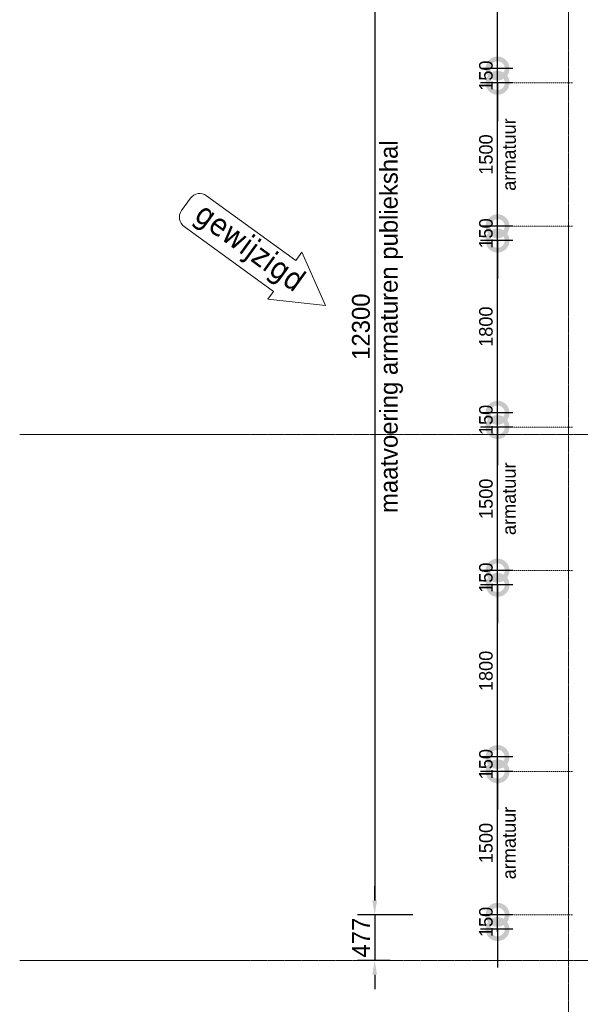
# Model space of a CAD drawing. Header units: millimetres. Extents: x 3625 to 171676, y -65096 to 217166.
# Tile 3 of 256: x 69201 to 75065, y -59480 to -49184. Entities that reach past the tile are written whole.
import ezdxf

# ---------------------------------------------------------------- set-up
doc = ezdxf.new("R2010")
doc.units = ezdxf.units.MM
doc.linetypes.add('gestippeld-fijn', pattern=[3, 1.5, -1.5])
doc.linetypes.add('stramien', pattern=[22.225, 12.7, -3.175, 3.175, -3.175])
for name, color, linetype, lineweight in [('A-ANNO-DIMS', 1, 'Continuous', 18), ('A-ANNO-NOTE', 2, 'Continuous', 18), ('A-DETL', 5, 'Continuous', 13), ('S-GRID', 1, 'Continuous', 18)]:
    doc.layers.add(name, color=color, linetype=linetype, lineweight=lineweight)
doc.styles.add('Frutiger_2', font='txt', dxfattribs={"height": 141.794554})
doc.styles.add('Frutiger_3', font='txt', dxfattribs={"height": 186.571782})
doc.styles.add('Tahoma_2', font='TAHOMA.TTF', dxfattribs={"height": 2.380401})
doc.dimstyles.new('00_KU_2_0mm_-_bol', dxfattribs={"dimscale": 304.8, "dimtxt": 200, "dimasz": 1.312336, "dimexe": 0.590551, "dimexo": 0.0625, "dimgap": 0.164042, "dimtad": 1, "dimdec": 0, "dimzin": 0, "dimdsep": 46, "dimtxsty": 'Frutiger_2', "dimblk1": 'DOTSMALL', "dimblk2": 'DOTSMALL', "dimsah": 1, "dimcen": 0.09, "dimdle": 0.590551, "dimazin": 0, "dimtfac": 1, "dimtdec": 0, "dimtix": 1, "dimtmove": 0, "dimatfit": 3, "dimfxl": 0.590551, "dimfxlon": 1, "dimtvp": 1, "dimtolj": 1, "dimtzin": 0, "dimarcsym": 2})
doc.dimstyles.new('00_KU_2_5mm_-_pijl', dxfattribs={"dimscale": 304.8, "dimtxt": 250, "dimasz": 0.492126, "dimexe": 0.590551, "dimexo": 0.0625, "dimgap": 0.164042, "dimtad": 1, "dimdec": 0, "dimzin": 0, "dimdsep": 46, "dimtxsty": 'Frutiger_3', "dimsah": 1, "dimcen": 0.09, "dimdle": 0.590551, "dimazin": 0, "dimtfac": 1, "dimtdec": 0, "dimtix": 1, "dimtmove": 0, "dimatfit": 3, "dimfxl": 0.590551, "dimfxlon": 1, "dimtvp": 1, "dimtolj": 1, "dimtzin": 0, "dimarcsym": 2})

# ---------------------------------------------------------------- blocks, each defined once
blk = doc.blocks.new('_DotSmall')
at = {"color": 0, "linetype": 'ByBlock', "const_width": 0.5}
blk.add_lwpolyline([(-0.0625, 0, 1), (0.0625, 0, 1)], format="xyb", close=True, dxfattribs=at)
blk = doc.blocks.new('*D641')
at = {"layer": 'A-ANNO-DIMS', "color": 0, "lineweight": -2, "transparency": 16777216}
for p, q in [((74199, -58544), (74199, -58144)), ((74360, -58544), (74019, -58544)), ((74199, -58694), (74199, -58544)), ((74360, -58694), (74019, -58694)), ((74199, -58694), (74199, -59094))]:
    blk.add_line(p, q, dxfattribs=at)
at = {"layer": 'Defpoints', "color": 0, "transparency": 16777216}
for p in [(74199, -58544), (74379, -58544), (74379, -58694)]:
    blk.add_point(p, dxfattribs=at)
at = {"layer": 'A-ANNO-DIMS', "color": 0, "lineweight": -2, "transparency": 16777216, "xscale": 400, "yscale": 400, "zscale": 400}
for p, rotation in [((74199, -58544), 270), ((74199, -58694), 90)]:
    blk.add_blockref('_DotSmall', p, dxfattribs=dict(at, rotation=rotation))
at = {"layer": 'A-ANNO-DIMS', "color": 0, "transparency": 16777216, "insert": (74078, -58619), "char_height": 141.8, "attachment_point": 5, "rotation": 90, "style": 'Frutiger_2'}
blk.add_mtext('\\A1;150', dxfattribs=at)
blk = doc.blocks.new('*D642')
at = {"layer": 'A-ANNO-DIMS', "color": 0, "lineweight": -2, "transparency": 16777216}
for p, q in [((74199, -58724), (74199, -56864)), ((74360, -57044), (74019, -57044)), ((74360, -58544), (74019, -58544))]:
    blk.add_line(p, q, dxfattribs=at)
at = {"layer": 'Defpoints', "color": 0, "transparency": 16777216}
for p in [(74199, -57044), (74379, -57044), (74379, -58544)]:
    blk.add_point(p, dxfattribs=at)
at = {"layer": 'A-ANNO-DIMS', "color": 0, "lineweight": -2, "transparency": 16777216, "xscale": 400, "yscale": 400, "zscale": 400}
for p, rotation in [((74199, -57044), 90), ((74199, -58544), 270)]:
    blk.add_blockref('_DotSmall', p, dxfattribs=dict(at, rotation=rotation))
at = {"layer": 'A-ANNO-DIMS', "color": 0, "transparency": 16777216, "attachment_point": 5, "rotation": 90, "style": 'Frutiger_2'}
for s, insert, char_height in [('\\A1;armatuur', (74320, -57794), 141.79), ('\\A1;1500', (74078, -57794), 141.8)]:
    blk.add_mtext(s, dxfattribs=dict(at, insert=insert, char_height=char_height))
blk = doc.blocks.new('*D643')
at = {"layer": 'A-ANNO-DIMS', "color": 0, "lineweight": -2, "transparency": 16777216}
for p, q in [((74199, -56894), (74199, -56494)), ((74360, -56894), (74019, -56894)), ((74199, -57044), (74199, -56894)), ((74360, -57044), (74019, -57044)), ((74199, -57044), (74199, -57444))]:
    blk.add_line(p, q, dxfattribs=at)
at = {"layer": 'Defpoints', "color": 0, "transparency": 16777216}
for p in [(74199, -56894), (74379, -56894), (74379, -57044)]:
    blk.add_point(p, dxfattribs=at)
at = {"layer": 'A-ANNO-DIMS', "color": 0, "lineweight": -2, "transparency": 16777216, "xscale": 400, "yscale": 400, "zscale": 400}
for p, rotation in [((74199, -56894), 270), ((74199, -57044), 90)]:
    blk.add_blockref('_DotSmall', p, dxfattribs=dict(at, rotation=rotation))
at = {"layer": 'A-ANNO-DIMS', "color": 0, "transparency": 16777216, "insert": (74078, -56969), "char_height": 141.8, "attachment_point": 5, "rotation": 90, "style": 'Frutiger_2'}
blk.add_mtext('\\A1;150', dxfattribs=at)
blk = doc.blocks.new('*D644')
at = {"layer": 'A-ANNO-DIMS', "color": 0, "lineweight": -2, "transparency": 16777216}
for p, q in [((74199, -57074), (74199, -54914)), ((74360, -55094), (74019, -55094)), ((74360, -56894), (74019, -56894))]:
    blk.add_line(p, q, dxfattribs=at)
at = {"layer": 'Defpoints', "color": 0, "transparency": 16777216}
for p in [(74199, -55094), (74379, -55094), (74379, -56894)]:
    blk.add_point(p, dxfattribs=at)
at = {"layer": 'A-ANNO-DIMS', "color": 0, "lineweight": -2, "transparency": 16777216, "xscale": 400, "yscale": 400, "zscale": 400}
for p, rotation in [((74199, -55094), 90), ((74199, -56894), 270)]:
    blk.add_blockref('_DotSmall', p, dxfattribs=dict(at, rotation=rotation))
at = {"layer": 'A-ANNO-DIMS', "color": 0, "transparency": 16777216, "insert": (74078, -55994), "char_height": 141.8, "attachment_point": 5, "rotation": 90, "style": 'Frutiger_2'}
blk.add_mtext('\\A1;1800', dxfattribs=at)
blk = doc.blocks.new('*D645')
at = {"layer": 'A-ANNO-DIMS', "color": 0, "lineweight": -2, "transparency": 16777216}
for p, q in [((74199, -54944), (74199, -54544)), ((74360, -54944), (74019, -54944)), ((74199, -55094), (74199, -54944)), ((74360, -55094), (74019, -55094)), ((74199, -55094), (74199, -55494))]:
    blk.add_line(p, q, dxfattribs=at)
at = {"layer": 'Defpoints', "color": 0, "transparency": 16777216}
for p in [(74199, -54944), (74379, -54944), (74379, -55094)]:
    blk.add_point(p, dxfattribs=at)
at = {"layer": 'A-ANNO-DIMS', "color": 0, "lineweight": -2, "transparency": 16777216, "xscale": 400, "yscale": 400, "zscale": 400}
for p, rotation in [((74199, -54944), 270), ((74199, -55094), 90)]:
    blk.add_blockref('_DotSmall', p, dxfattribs=dict(at, rotation=rotation))
at = {"layer": 'A-ANNO-DIMS', "color": 0, "transparency": 16777216, "insert": (74078, -55019), "char_height": 141.8, "attachment_point": 5, "rotation": 90, "style": 'Frutiger_2'}
blk.add_mtext('\\A1;150', dxfattribs=at)
blk = doc.blocks.new('*D646')
at = {"layer": 'A-ANNO-DIMS', "color": 0, "lineweight": -2, "transparency": 16777216}
for p, q in [((74199, -55124), (74199, -53264)), ((74360, -53444), (74019, -53444)), ((74360, -54944), (74019, -54944))]:
    blk.add_line(p, q, dxfattribs=at)
at = {"layer": 'Defpoints', "color": 0, "transparency": 16777216}
for p in [(74199, -53444), (74379, -53444), (74379, -54944)]:
    blk.add_point(p, dxfattribs=at)
at = {"layer": 'A-ANNO-DIMS', "color": 0, "lineweight": -2, "transparency": 16777216, "xscale": 400, "yscale": 400, "zscale": 400}
for p, rotation in [((74199, -53444), 90), ((74199, -54944), 270)]:
    blk.add_blockref('_DotSmall', p, dxfattribs=dict(at, rotation=rotation))
at = {"layer": 'A-ANNO-DIMS', "color": 0, "transparency": 16777216, "attachment_point": 5, "rotation": 90, "style": 'Frutiger_2'}
for s, insert, char_height in [('\\A1;armatuur', (74320, -54194), 141.79), ('\\A1;1500', (74078, -54194), 141.8)]:
    blk.add_mtext(s, dxfattribs=dict(at, insert=insert, char_height=char_height))
blk = doc.blocks.new('*D647')
at = {"layer": 'A-ANNO-DIMS', "color": 0, "lineweight": -2, "transparency": 16777216}
for p, q in [((74199, -53294), (74199, -52894)), ((74360, -53294), (74019, -53294)), ((74199, -53444), (74199, -53294)), ((74360, -53444), (74019, -53444)), ((74199, -53444), (74199, -53844))]:
    blk.add_line(p, q, dxfattribs=at)
at = {"layer": 'Defpoints', "color": 0, "transparency": 16777216}
for p in [(74199, -53294), (74379, -53294), (74379, -53444)]:
    blk.add_point(p, dxfattribs=at)
at = {"layer": 'A-ANNO-DIMS', "color": 0, "lineweight": -2, "transparency": 16777216, "xscale": 400, "yscale": 400, "zscale": 400}
for p, rotation in [((74199, -53294), 270), ((74199, -53444), 90)]:
    blk.add_blockref('_DotSmall', p, dxfattribs=dict(at, rotation=rotation))
at = {"layer": 'A-ANNO-DIMS', "color": 0, "transparency": 16777216, "insert": (74078, -53369), "char_height": 141.8, "attachment_point": 5, "rotation": 90, "style": 'Frutiger_2'}
blk.add_mtext('\\A1;150', dxfattribs=at)
blk = doc.blocks.new('*D648')
at = {"layer": 'A-ANNO-DIMS', "color": 0, "lineweight": -2, "transparency": 16777216}
for p, q in [((74199, -53474), (74199, -51314)), ((74360, -51494), (74019, -51494)), ((74360, -53294), (74019, -53294))]:
    blk.add_line(p, q, dxfattribs=at)
at = {"layer": 'Defpoints', "color": 0, "transparency": 16777216}
for p in [(74199, -51494), (74379, -51494), (74379, -53294)]:
    blk.add_point(p, dxfattribs=at)
at = {"layer": 'A-ANNO-DIMS', "color": 0, "lineweight": -2, "transparency": 16777216, "xscale": 400, "yscale": 400, "zscale": 400}
for p, rotation in [((74199, -51494), 90), ((74199, -53294), 270)]:
    blk.add_blockref('_DotSmall', p, dxfattribs=dict(at, rotation=rotation))
at = {"layer": 'A-ANNO-DIMS', "color": 0, "transparency": 16777216, "insert": (74078, -52394), "char_height": 141.8, "attachment_point": 5, "rotation": 90, "style": 'Frutiger_2'}
blk.add_mtext('\\A1;1800', dxfattribs=at)
blk = doc.blocks.new('*D649')
at = {"layer": 'A-ANNO-DIMS', "color": 0, "lineweight": -2, "transparency": 16777216}
for p, q in [((74199, -51344), (74199, -50944)), ((74360, -51344), (74019, -51344)), ((74199, -51494), (74199, -51344)), ((74360, -51494), (74019, -51494)), ((74199, -51494), (74199, -51894))]:
    blk.add_line(p, q, dxfattribs=at)
at = {"layer": 'Defpoints', "color": 0, "transparency": 16777216}
for p in [(74199, -51344), (74379, -51344), (74379, -51494)]:
    blk.add_point(p, dxfattribs=at)
at = {"layer": 'A-ANNO-DIMS', "color": 0, "lineweight": -2, "transparency": 16777216, "xscale": 400, "yscale": 400, "zscale": 400}
for p, rotation in [((74199, -51344), 270), ((74199, -51494), 90)]:
    blk.add_blockref('_DotSmall', p, dxfattribs=dict(at, rotation=rotation))
at = {"layer": 'A-ANNO-DIMS', "color": 0, "transparency": 16777216, "insert": (74078, -51419), "char_height": 141.8, "attachment_point": 5, "rotation": 90, "style": 'Frutiger_2'}
blk.add_mtext('\\A1;150', dxfattribs=at)
blk = doc.blocks.new('*D650')
at = {"layer": 'A-ANNO-DIMS', "color": 0, "lineweight": -2, "transparency": 16777216}
for p, q in [((74199, -51524), (74199, -49664)), ((74360, -49844), (74019, -49844)), ((74360, -51344), (74019, -51344))]:
    blk.add_line(p, q, dxfattribs=at)
at = {"layer": 'Defpoints', "color": 0, "transparency": 16777216}
for p in [(74199, -49844), (74379, -49844), (74379, -51344)]:
    blk.add_point(p, dxfattribs=at)
at = {"layer": 'A-ANNO-DIMS', "color": 0, "lineweight": -2, "transparency": 16777216, "xscale": 400, "yscale": 400, "zscale": 400}
for p, rotation in [((74199, -49844), 90), ((74199, -51344), 270)]:
    blk.add_blockref('_DotSmall', p, dxfattribs=dict(at, rotation=rotation))
at = {"layer": 'A-ANNO-DIMS', "color": 0, "transparency": 16777216, "attachment_point": 5, "rotation": 90, "style": 'Frutiger_2'}
for s, insert, char_height in [('\\A1;armatuur', (74320, -50594), 141.79), ('\\A1;1500', (74078, -50594), 141.8)]:
    blk.add_mtext(s, dxfattribs=dict(at, insert=insert, char_height=char_height))
blk = doc.blocks.new('*D651')
at = {"layer": 'A-ANNO-DIMS', "color": 0, "lineweight": -2, "transparency": 16777216}
for p, q in [((74199, -49694), (74199, -49294)), ((74360, -49694), (74019, -49694)), ((74199, -49844), (74199, -49694)), ((74360, -49844), (74019, -49844)), ((74199, -49844), (74199, -50244))]:
    blk.add_line(p, q, dxfattribs=at)
at = {"layer": 'Defpoints', "color": 0, "transparency": 16777216}
for p in [(74199, -49694), (74379, -49694), (74379, -49844)]:
    blk.add_point(p, dxfattribs=at)
at = {"layer": 'A-ANNO-DIMS', "color": 0, "lineweight": -2, "transparency": 16777216, "xscale": 400, "yscale": 400, "zscale": 400}
for p, rotation in [((74199, -49694), 270), ((74199, -49844), 90)]:
    blk.add_blockref('_DotSmall', p, dxfattribs=dict(at, rotation=rotation))
at = {"layer": 'A-ANNO-DIMS', "color": 0, "transparency": 16777216, "insert": (74078, -49769), "char_height": 141.8, "attachment_point": 5, "rotation": 90, "style": 'Frutiger_2'}
blk.add_mtext('\\A1;150', dxfattribs=at)
blk = doc.blocks.new('*D652')
at = {"layer": 'A-ANNO-DIMS', "color": 0, "lineweight": -2, "transparency": 16777216}
for p, q in [((74199, -49874), (74199, -47714)), ((74360, -47894), (74019, -47894)), ((74360, -49694), (74019, -49694))]:
    blk.add_line(p, q, dxfattribs=at)
at = {"layer": 'Defpoints', "color": 0, "transparency": 16777216}
for p in [(74199, -47894), (74379, -47894), (74379, -49694)]:
    blk.add_point(p, dxfattribs=at)
at = {"layer": 'A-ANNO-DIMS', "color": 0, "lineweight": -2, "transparency": 16777216, "xscale": 400, "yscale": 400, "zscale": 400}
for p, rotation in [((74199, -47894), 90), ((74199, -49694), 270)]:
    blk.add_blockref('_DotSmall', p, dxfattribs=dict(at, rotation=rotation))
at = {"layer": 'A-ANNO-DIMS', "color": 0, "transparency": 16777216, "insert": (74078, -48794), "char_height": 141.8, "attachment_point": 5, "rotation": 90, "style": 'Frutiger_2'}
blk.add_mtext('\\A1;1800', dxfattribs=at)
blk = doc.blocks.new('*D659')
at = {"layer": 'A-ANNO-DIMS', "color": 0, "lineweight": -2, "transparency": 16777216}
for p, q in [((73389, -46244), (72734, -46244)), ((72914, -46394), (72914, -58394)), ((73312, -58544), (72734, -58544))]:
    blk.add_line(p, q, dxfattribs=at)
at = {"layer": 'A-ANNO-DIMS', "color": 0, "transparency": 16777216}
for points in [[(72889, -46394), (72939, -46394), (72914, -46244)], [(72889, -58394), (72939, -58394), (72914, -58544)]]:
    blk.add_solid(points, dxfattribs=at)
at = {"layer": 'Defpoints', "color": 0, "transparency": 16777216}
for p in [(73409, -46244), (72914, -58544), (73331, -58544)]:
    blk.add_point(p, dxfattribs=at)
at = {"layer": 'A-ANNO-DIMS', "color": 0, "transparency": 16777216, "attachment_point": 5, "rotation": 90, "style": 'Frutiger_3'}
for s, insert, char_height in [('\\A1;maatvoering armaturen publiekshal', (73089, -52394), 186.57), ('\\A1;12300', (72771, -52394), 186.6)]:
    blk.add_mtext(s, dxfattribs=dict(at, insert=insert, char_height=char_height))
blk = doc.blocks.new('*D660')
at = {"layer": 'A-ANNO-DIMS', "color": 0, "lineweight": -2, "transparency": 16777216}
for p, q in [((72914, -58394), (72914, -58244)), ((73312, -58544), (72734, -58544)), ((72914, -58544), (72914, -59021)), ((73075, -59021), (72734, -59021)), ((72914, -59171), (72914, -59321))]:
    blk.add_line(p, q, dxfattribs=at)
at = {"layer": 'A-ANNO-DIMS', "color": 0, "transparency": 16777216}
for points in [[(72889, -58394), (72939, -58394), (72914, -58544)], [(72889, -59171), (72939, -59171), (72914, -59021)]]:
    blk.add_solid(points, dxfattribs=at)
at = {"layer": 'Defpoints', "color": 0, "transparency": 16777216}
for p in [(73331, -58544), (72914, -59021), (73094, -59021)]:
    blk.add_point(p, dxfattribs=at)
at = {"layer": 'A-ANNO-DIMS', "color": 0, "transparency": 16777216, "insert": (72771, -58783), "char_height": 186.6, "attachment_point": 5, "rotation": 90, "style": 'Frutiger_3'}
blk.add_mtext('\\A1;477', dxfattribs=at)
blk = doc.blocks.new('00_KA_gewijzigd pijl - 00_KA_gewijzigd pijl-12696355-Plotview plafond eerste Verdieping - 1 op 100')
at = {"layer": 'A-ANNO-NOTE'}
for p, q in [((7.45, 3.94), (2.19, 0.91)), ((7.45, 3.94), (2.19, 0.91)), ((7.45, 2.94), (7.45, 3.94)), ((7.45, 2.94), (7.45, 3.94)), ((7.45, 2.94), (19, 2.94)), ((19, 2.94), (7.45, 2.94)), ((20.2, 1.74), (20.2, 0.14)), ((20.2, 0.14), (20.2, 1.74)), ((7.45, -2.13), (2.19, 0.91)), ((2.19, 0.91), (7.45, -2.13)), ((7.45, -1.06), (7.45, -2.13)), ((19, -1.06), (7.45, -1.06)), ((7.45, -2.13), (7.45, -1.06)), ((7.45, -1.06), (19, -1.06))]:
    blk.add_line(p, q, dxfattribs=at)
for centre, start, end in [((19, 1.74), 0, 90), ((19, 1.74), 0, 90), ((19, 0.14), 270, 0), ((19, 0.14), 270, 0)]:
    blk.add_arc(centre, 1.2, start, end, dxfattribs=at)
at = {"layer": 'A-ANNO-NOTE', "insert": (18.75, -0.63), "char_height": 2.38, "width": 16.11, "attachment_point": 1, "rotation": 180, "line_spacing_factor": 1.000232, "style": 'Tahoma_2'}
blk.add_mtext('gewijzigd', dxfattribs=at)

msp = doc.modelspace()

# ---------------------------------------------------------------- linework, layer by layer
at = {"layer": 'A-DETL', "linetype": 'gestippeld-fijn'}
for p, q in [((74984.2, -49844.1), (74304.2, -49844.1)), ((74984.2, -51344.1), (74304.2, -51344.1)), ((74984.2, -53444.1), (74304.2, -53444.1)), ((74984.2, -54944.1), (74304.2, -54944.1)), ((74984.2, -57044.1), (74304.2, -57044.1)), ((74984.2, -58544.1), (74304.2, -58544.1))]:
    msp.add_line(p, q, dxfattribs=at)
at = {"layer": 'S-GRID', "linetype": 'stramien'}
for p, q in [((74941.5, -20221.6), (74941.5, -65096)), ((69200.9, -53521.1), (135211.5, -53521.1)), ((69200.9, -59021.1), (135211.5, -59021.1))]:
    msp.add_line(p, q, dxfattribs=at)

# ---------------------------------------------------------------- block references
at = {"layer": 'A-ANNO-NOTE', "xscale": 100, "yscale": 100, "zscale": 100, "rotation": 143.9999999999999}
msp.add_blockref('00_KA_gewijzigd pijl - 00_KA_gewijzigd pijl-12696355-Plotview plafond eerste Verdieping - 1 op 100', (72630.4, -52226.8), dxfattribs=at)

# ---------------------------------------------------------------- dimensions: what is measured, and where the dimension line sits
at = {"layer": 'A-ANNO-DIMS'}
for base, p1, p2, text, dimstyle, override, picture, middle in [((72914.2, -58544.1), (73408.5, -46244.1), (73331.1, -58544.1), '<>\\Xmaatvoering armaturen publiekshal', '00_KU_2_5mm_-_pijl', {"dimpost": '<>', "dimfxl": 12300.24391}, '*D659', (72914.2, -52394.1)), ((74199.2, -49844.1), (74379.2, -51344.1), (74379.2, -49844.1), '<>\\Xarmatuur', '00_KU_2_0mm_-_bol', {"dimpost": '<>', "dimfxl": 1500}, '*D650', (74199.2, -50594.1)), ((74199.2, -53444.1), (74379.2, -54944.1), (74379.2, -53444.1), '<>\\Xarmatuur', '00_KU_2_0mm_-_bol', {"dimpost": '<>', "dimfxl": 1500}, '*D646', (74199.2, -54194.1)), ((74199.2, -57044.1), (74379.2, -58544.1), (74379.2, -57044.1), '<>\\Xarmatuur', '00_KU_2_0mm_-_bol', {"dimpost": '<>', "dimfxl": 1500}, '*D642', (74199.2, -57794.1))]:
    dim = msp.add_linear_dim(base=base, p1=p1, p2=p2, angle=90, text=text, dimstyle=dimstyle, override=override, dxfattribs=at)
    dim.commit()
    dim.dimension.update_dxf_attribs({"geometry": picture, "text_midpoint": middle})
for base, p1, p2, dimstyle, override, picture, middle in [((74199.2, -47894.1), (74379.2, -49694.1), (74379.2, -47894.1), '00_KU_2_0mm_-_bol', {"dimpost": '<>', "dimfxl": 1800}, '*D652', (74078.3, -48794.1)), ((74199.2, -49694.1), (74379.2, -49844.1), (74379.2, -49694.1), '00_KU_2_0mm_-_bol', {"dimpost": '<>', "dimfxl": 150}, '*D651', (74078.3, -49769.1)), ((74199.2, -51344.1), (74379.2, -51494.1), (74379.2, -51344.1), '00_KU_2_0mm_-_bol', {"dimpost": '<>', "dimfxl": 150}, '*D649', (74078.3, -51419.1)), ((74199.2, -51494.1), (74379.2, -53294.1), (74379.2, -51494.1), '00_KU_2_0mm_-_bol', {"dimpost": '<>', "dimfxl": 1800}, '*D648', (74078.3, -52394.1)), ((74199.2, -53294.1), (74379.2, -53444.1), (74379.2, -53294.1), '00_KU_2_0mm_-_bol', {"dimpost": '<>', "dimfxl": 150}, '*D647', (74078.3, -53369.1)), ((74199.2, -54944.1), (74379.2, -55094.1), (74379.2, -54944.1), '00_KU_2_0mm_-_bol', {"dimpost": '<>', "dimfxl": 150}, '*D645', (74078.3, -55019.1)), ((74199.2, -55094.1), (74379.2, -56894.1), (74379.2, -55094.1), '00_KU_2_0mm_-_bol', {"dimpost": '<>', "dimfxl": 1800}, '*D644', (74078.3, -55994.1)), ((74199.2, -56894.1), (74379.2, -57044.1), (74379.2, -56894.1), '00_KU_2_0mm_-_bol', {"dimpost": '<>', "dimfxl": 150}, '*D643', (74078.3, -56969.1)), ((74199.2, -58544.1), (74379.2, -58694.1), (74379.2, -58544.1), '00_KU_2_0mm_-_bol', {"dimpost": '<>', "dimfxl": 150}, '*D641', (74078.3, -58619.1)), ((72914.2, -59021.1), (73331.1, -58544.1), (73094.2, -59021.1), '00_KU_2_5mm_-_pijl', {"dimpost": '<>', "dimfxl": 532.574794}, '*D660', (72770.9, -58782.6))]:
    dim = msp.add_linear_dim(base=base, p1=p1, p2=p2, angle=90, dimstyle=dimstyle, override=override, dxfattribs=at)
    dim.commit()
    dim.dimension.update_dxf_attribs({"geometry": picture, "text_midpoint": middle})

doc.saveas('drawing.dxf')
